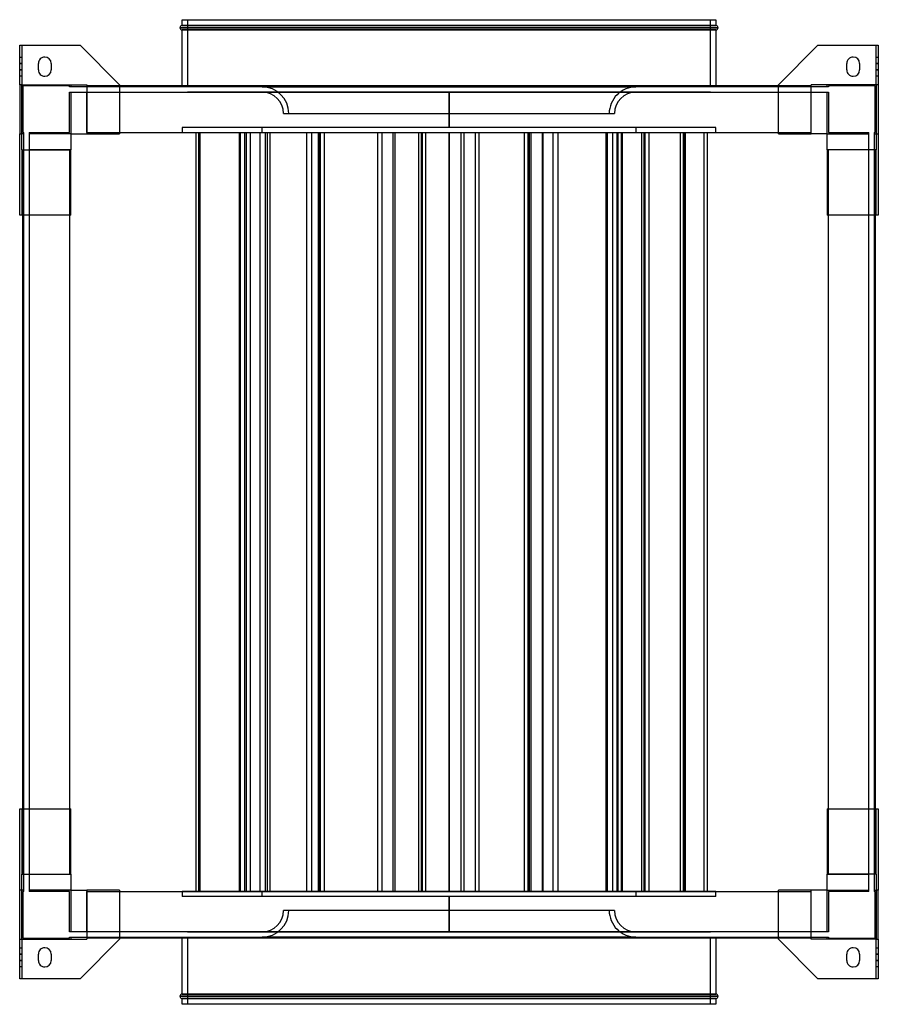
# Model space of a CAD drawing. Header units: millimetres. Extents: x -402 to 402, y -461 to 461.
import ezdxf

# ---------------------------------------------------------------- set-up
doc = ezdxf.new("R2010")
doc.units = ezdxf.units.MM
doc.layers.add('MAIN-1', color=7, linetype='Continuous')
doc.layers.add('MAIN-2', color=7, linetype='Continuous')

msp = doc.modelspace()

# ---------------------------------------------------------------- linework, layer by layer
at = {"layer": 'MAIN-1'}
for p, q in [((-250, 461), (250, 461)), ((-250, 455.5), (-250, 461)), ((250, 461), (250, 455.5)), ((-252, 453.5), (252, 453.5)), ((-250, 455.5), (250, 455.5)), ((250, 451.5), (-250, 451.5)), ((-250, 399), (-250, 451.5)), ((250, 451.5), (250, 399)), ((-402, 437), (-400, 437)), ((-402, 400), (-402, 437)), ((-400, 437), (-345.5, 437)), ((-400, 437), (-400, 400)), ((-308.5, 400), (-345.5, 437)), ((345.5, 437), (308.5, 400)), ((345.5, 437), (400, 437)), ((400, 400), (400, 437)), ((400, 437), (402, 437)), ((402, 437), (402, 400)), ((-384.5, 414), (-384.5, 420)), ((-372.5, 420), (-372.5, 414)), ((372.5, 414), (372.5, 420)), ((384.5, 420), (384.5, 414)), ((-400, 400), (-402, 400)), ((-402, 400), (-402, 354.25)), ((-400, 339), (-400, 400)), ((-400, 400), (-339, 400)), ((-339, 400), (-339, 354.25)), ((339, 399), (-339, 399)), ((-308.5, 400), (-308.5, 399)), ((308.5, 399), (308.5, 400)), ((339, 354.25), (339, 400)), ((400, 400), (339, 400)), ((402, 400), (400, 400)), ((400, 400), (400, 339)), ((402, 400), (402, 354.25)), ((-402, 278), (-402, 354.25)), ((-402, 354.25), (-400, 354.25)), ((-354.25, 354.25), (-339, 354.25)), ((-354.25, 354.25), (-354.25, 339)), ((-339, 355.25), (339, 355.25)), ((354.25, 354.25), (339, 354.25)), ((354.25, 339), (354.25, 354.25)), ((400, 354.25), (402, 354.25)), ((402, 354.25), (402, 278)), ((-400, 339), (-400, 278)), ((-400, 339), (-354.25, 339)), ((-399, -339), (-399, 339)), ((-355.25, 339), (-355.25, -339)), ((400, 339), (354.25, 339)), ((355.25, -339), (355.25, 339)), ((399, 339), (399, -339)), ((400, 278), (400, 339)), ((-400, 278), (-402, 278)), ((-399, 278), (-400, 278)), ((400, 278), (399, 278)), ((402, 278), (400, 278)), ((-402, -354.25), (-402, -278)), ((-402, -278), (-400, -278)), ((-400, -278), (-399, -278)), ((-400, -278), (-400, -339)), ((399, -278), (400, -278)), ((400, -278), (402, -278)), ((400, -339), (400, -278)), ((402, -278), (402, -354.25)), ((-400, -339), (-354.25, -339)), ((-400, -400), (-400, -339)), ((-354.25, -339), (-354.25, -354.25)), ((400, -339), (354.25, -339)), ((354.25, -354.25), (354.25, -339)), ((400, -339), (400, -400)), ((-402, -400), (-402, -354.25)), ((-400, -354.25), (-402, -354.25)), ((-354.25, -354.25), (-339, -354.25)), ((-339, -354.25), (-339, -400)), ((-339, -355.25), (339, -355.25)), ((339, -400), (339, -354.25)), ((354.25, -354.25), (339, -354.25)), ((402, -354.25), (400, -354.25)), ((402, -400), (402, -354.25)), ((-402, -400), (-400, -400)), ((-402, -437), (-402, -400)), ((-400, -400), (-400, -437)), ((-400, -400), (-339, -400)), ((-345.5, -437), (-308.5, -400)), ((339, -399), (-339, -399)), ((-308.5, -399), (-308.5, -400)), ((-250, -451.5), (-250, -399)), ((250, -399), (250, -451.5)), ((308.5, -400), (308.5, -399)), ((308.5, -400), (345.5, -437)), ((400, -400), (339, -400)), ((400, -437), (400, -400)), ((400, -400), (402, -400)), ((402, -400), (402, -437)), ((-384.5, -420), (-384.5, -414)), ((-372.5, -414), (-372.5, -420)), ((372.5, -420), (372.5, -414)), ((384.5, -414), (384.5, -420)), ((-400, -437), (-402, -437)), ((-345.5, -437), (-400, -437)), ((400, -437), (345.5, -437)), ((402, -437), (400, -437)), ((-250, -451.5), (250, -451.5)), ((252, -453.5), (-252, -453.5)), ((250, -455.5), (-250, -455.5)), ((-250, -461), (-250, -455.5)), ((250, -461), (-250, -461)), ((250, -455.5), (250, -461))]:
    msp.add_line(p, q, dxfattribs=at)
for centre, radius, start, end in [((-250, 453.5), 2, 89.99998, 180.00002), ((-250, 453.5), 2, 180.00002, 270.00002), ((250, 453.5), 2, 0, 89.99998), ((250, 453.5), 2, 270.00002, 0), ((-378.5, 420), 6, 89.99998, 180.00002), ((-378.5, 420), 6, 0, 89.99998), ((378.5, 420), 6, 89.99998, 180.00002), ((378.5, 420), 6, 0, 89.99998), ((-378.5, 414), 6, 180.00002, 270.00002), ((-378.5, 414), 6, 270.00002, 0), ((378.5, 414), 6, 180.00002, 270.00002), ((378.5, 414), 6, 270.00002, 0), ((-378.5, -414), 6, 89.99998, 180.00002), ((-378.5, -414), 6, 0, 89.99998), ((378.5, -414), 6, 89.99998, 180.00002), ((378.5, -414), 6, 0, 89.99998), ((-378.5, -420), 6, 180.00002, 270.00002), ((-378.5, -420), 6, 270.00002, 0), ((378.5, -420), 6, 180.00002, 270.00002), ((378.5, -420), 6, 270.00002, 0), ((-250, -453.5), 2, 89.99998, 180.00002), ((250, -453.5), 2, 0, 89.99998), ((-250, -453.5), 2, 180.00002, 270.00002), ((250, -453.5), 2, 270.00002, 0)]:
    msp.add_arc(centre, radius, start, end, dxfattribs=at)
at = {"layer": 'MAIN-2'}
for p, q in [((-245, 461), (-245, 398)), ((245, 398), (245, 461)), ((252, 453.5), (-252, 453.5)), ((250, 455.5), (-250, 455.5)), ((-250, 451.5), (250, 451.5)), ((-402, 437), (-402, 437)), ((-400, 437), (-400, 437)), ((-345.5, 437), (-345.5, 437)), ((345.5, 437), (345.5, 437)), ((400, 437), (400, 437)), ((402, 437), (402, 437)), ((-402, 426), (-400, 426)), ((-378.5, 426), (-378.5, 426)), ((378.5, 426), (378.5, 426)), ((400, 426), (402, 426)), ((-402, 420), (-400, 420)), ((-400, 420), (-402, 420)), ((-384.5, 420), (-384.5, 420)), ((-372.5, 420), (-372.5, 420)), ((372.5, 420), (372.5, 420)), ((384.5, 420), (384.5, 420)), ((400, 420), (402, 420)), ((402, 420), (400, 420)), ((-400, 414), (-402, 414)), ((-402, 414), (-400, 414)), ((-400, 408), (-402, 408)), ((-384.5, 414), (-384.5, 414)), ((-378.5, 408), (-378.5, 408)), ((-372.5, 414), (-372.5, 414)), ((372.5, 414), (372.5, 414)), ((378.5, 408), (378.5, 408)), ((384.5, 414), (384.5, 414)), ((402, 414), (400, 414)), ((400, 414), (402, 414)), ((402, 408), (400, 408)), ((-400, 400), (-400, 400)), ((-400, 354.25), (-400, 400)), ((-400, 400), (-400, 400)), ((-399, 399), (-399, 399)), ((-355.25, 399), (-399, 399)), ((-399, 399), (-399, 355.25)), ((-355.25, 398), (-355.25, 399)), ((-355.25, 399), (-355.25, 399)), ((-355.25, 398), (-355.25, 398)), ((-354.25, 398), (-355.25, 398)), ((-354.25, 400), (-354.25, 400)), ((-354.25, 400), (-354.25, 398)), ((-354.25, 400), (-354.25, 400)), ((-354.25, 398), (-354.25, 398)), ((-354.25, 398), (-354.25, 398)), ((-339, 398), (-354.25, 398)), ((-339, 400), (-339, 400)), ((-339, 400), (-339, 400)), ((-339, 399), (-339, 399)), ((-339, 399), (-339, 399)), ((-339, 398), (-339, 398)), ((-339, 398), (-339, 398)), ((339, 398), (-339, 398)), ((-308.5, 400), (-308.5, 400)), ((-308.5, 399), (-308.5, 354.25)), ((-250, 398), (-250, 399)), ((245, 398), (-245, 398)), ((-175.01, 398.09), (0, 398.09)), ((0, 398.09), (-175.01, 398.09)), ((-175.01, 398.09), (-175.01, 398)), ((0, 398.09), (175.01, 398.09)), ((0, 398), (0, 398.09)), ((0, 398.09), (0, 398)), ((175.01, 398.09), (0, 398.09)), ((175.01, 398.09), (175.01, 398)), ((250, 399), (250, 398)), ((308.5, 400), (308.5, 400)), ((308.5, 354.25), (308.5, 399)), ((339, 400), (339, 400)), ((339, 400), (339, 400)), ((339, 399), (339, 399)), ((339, 399), (339, 399)), ((339, 398), (339, 398)), ((339, 398), (339, 398)), ((354.25, 398), (339, 398)), ((354.25, 400), (354.25, 400)), ((354.25, 398), (354.25, 400)), ((354.25, 400), (354.25, 400)), ((355.25, 398), (354.25, 398)), ((354.25, 398), (354.25, 398)), ((354.25, 398), (354.25, 398)), ((355.25, 399), (355.25, 399)), ((399, 399), (355.25, 399)), ((355.25, 399), (355.25, 398)), ((355.25, 398), (355.25, 398)), ((399, 399), (399, 399)), ((399, 355.25), (399, 399)), ((400, 400), (400, 400)), ((400, 400), (400, 354.25)), ((400, 400), (400, 400)), ((-355.25, 393), (-354.25, 393)), ((-355.25, 393), (-355.25, 393)), ((-355.25, 355.25), (-355.25, 393)), ((-354.25, 393), (-339, 393)), ((-354.25, 393), (-354.25, 393)), ((-354.25, 393), (-354.25, 393)), ((-354.25, 393), (-354.25, 354.25)), ((-339, 393), (339, 393)), ((-339, 393), (-339, 393)), ((-339, 393), (-339, 393)), ((-339, 355.25), (-339, 393)), ((245, 393), (-245, 393)), ((-174.99, 393.09), (174.99, 393.09)), ((-174.99, 393.09), (-174.99, 393)), ((174.99, 393.09), (-174.99, 393.09)), ((0, 393), (0, 360)), ((0, 360), (0, 393)), ((174.99, 393), (174.99, 393.09)), ((339, 393), (354.25, 393)), ((339, 393), (339, 393)), ((339, 393), (339, 393)), ((339, 355.25), (339, 393)), ((354.25, 393), (355.25, 393)), ((354.25, 393), (354.25, 393)), ((354.25, 393), (354.25, 393)), ((354.25, 354.25), (354.25, 393)), ((355.25, 393), (355.25, 393)), ((355.25, 393), (355.25, 355.25)), ((-155.01, 373.09), (155.01, 373.09)), ((-250, 360), (-250, 355)), ((250, 360), (-250, 360)), ((-175, 355), (-175, 360)), ((175, 360), (175, 355)), ((250, 355), (250, 360)), ((-402, 354.25), (-402, 354.25)), ((-400, 354.25), (-400, 354.25)), ((-398, 354.25), (-400, 354.25)), ((-400, 354.25), (-400, 354.25)), ((-399, 355.25), (-399, 355.25)), ((-399, 355.25), (-398, 355.25)), ((-398, 355.25), (-398, 355.25)), ((-398, 354.25), (-398, 355.25)), ((-398, 354.25), (-398, 354.25)), ((-398, 339), (-398, 354.25)), ((-398, 354.25), (-398, 354.25)), ((-393, 355.25), (-393, 354.25)), ((-393, 355.25), (-355.25, 355.25)), ((-393, 355.25), (-393, 355.25)), ((-393, 354.25), (-393, 354.25)), ((-393, 354.25), (-393, 339)), ((-393, 354.25), (-393, 354.25)), ((-354.25, 354.25), (-393, 354.25)), ((-355.25, 355.25), (-355.25, 355.25)), ((-354.25, 354.25), (-354.25, 354.25)), ((-354.25, 354.25), (-354.25, 354.25)), ((-354.25, 354.25), (-354.25, 354.25)), ((-354.25, 354.25), (-354.25, 354.25)), ((-354.25, 354.25), (-354.25, 354.25)), ((-354.25, 354.25), (-354.25, 354.25)), ((-339, 355.25), (-339, 355.25)), ((-339, 355.25), (-339, 355.25)), ((-339, 355.25), (-339, 355.25)), ((-339, 355.25), (-339, 354.25)), ((-339, 355.25), (-339, 355.25)), ((-339, 354.25), (-308.5, 354.25)), ((-339, 354.25), (-339, 354.25)), ((-339, 354.25), (-339, 354.25)), ((-339, 354.25), (-339, 354.25)), ((-339, 354.25), (-339, 354.25)), ((-308.5, 354.25), (-308.5, 354.25)), ((250, 355), (-250, 355)), ((-236.88, -355), (-236.88, 355)), ((-236.65, -355), (-236.65, 355)), ((-234.38, -355), (-234.38, 355)), ((-232.99, -355), (-232.99, 355)), ((-196.15, -355), (-196.15, 355)), ((-195.5, -355), (-195.5, 355)), ((-195.24, -355), (-195.24, 355)), ((-191.32, -355), (-191.32, 355)), ((-189.68, -355), (-189.68, 355)), ((-185.79, -355), (-185.79, 355)), ((-176.74, -355), (-176.74, 355)), ((-171.91, -355), (-171.91, 355)), ((-169.82, -355), (-169.82, 355)), ((-167.55, -355), (-167.55, 355)), ((-133.24, -355), (-133.24, 355)), ((-128.3, -355), (-128.3, 355)), ((-122.34, -355), (-122.34, 355)), ((-121.51, -355), (-121.51, 355)), ((-120.6, -355), (-120.6, 355)), ((-120.54, -355), (-120.54, 355)), ((-120.34, -355), (-120.34, 355)), ((-116.57, -355), (-116.57, 355)), ((-66.7, -355), (-66.7, 355)), ((-62.51, -355), (-62.51, 355)), ((-52.32, -355), (-52.32, 355)), ((-50.53, -355), (-50.53, 355)), ((-28.28, -355), (-28.28, 355)), ((-25.85, -355), (-25.85, 355)), ((-24.75, -355), (-24.75, 355)), ((-21.66, -355), (-21.66, 355)), ((0, 355), (0, -355)), ((0, -355), (0, 355)), ((11.37, -355), (11.37, 355)), ((14.09, -355), (14.09, 355)), ((24.75, -355), (24.75, 355)), ((28.28, -355), (28.28, 355)), ((70.66, -355), (70.66, 355)), ((74.27, -355), (74.27, 355)), ((75.33, -355), (75.33, 355)), ((76.99, -355), (76.99, 355)), ((87.47, -355), (87.47, 355)), ((88.26, -355), (88.26, 355)), ((97.54, -355), (97.54, 355)), ((102.2, -355), (102.2, 355)), ((147.16, -355), (147.16, 355)), ((148.46, -355), (148.46, 355)), ((153.46, -355), (153.46, 355)), ((157.38, -355), (157.38, 355)), ((158.45, -355), (158.45, 355)), ((161.55, -355), (161.55, 355)), ((162.33, -355), (162.33, 355)), ((162.38, -355), (162.38, 355)), ((180.62, -355), (180.62, 355)), ((182.85, -355), (182.85, 355)), ((183.77, -355), (183.77, 355)), ((187.3, -355), (187.3, 355)), ((216.9, -355), (216.9, 355)), ((219.61, -355), (219.61, 355)), ((220.9, -355), (220.9, 355)), ((221.35, -355), (221.35, 355)), ((238.91, -355), (238.91, 355)), ((242.05, -355), (242.05, 355)), ((308.5, 354.25), (339, 354.25)), ((308.5, 354.25), (308.5, 354.25)), ((339, 355.25), (339, 355.25)), ((339, 355.25), (339, 355.25)), ((339, 354.25), (339, 355.25)), ((339, 355.25), (339, 355.25)), ((339, 355.25), (339, 355.25)), ((339, 354.25), (339, 354.25)), ((339, 354.25), (339, 354.25)), ((339, 354.25), (339, 354.25)), ((339, 354.25), (339, 354.25)), ((354.25, 354.25), (354.25, 354.25)), ((354.25, 354.25), (354.25, 354.25)), ((354.25, 354.25), (354.25, 354.25)), ((354.25, 354.25), (354.25, 354.25)), ((354.25, 354.25), (354.25, 354.25)), ((354.25, 354.25), (354.25, 354.25)), ((354.25, 354.25), (393, 354.25)), ((355.25, 355.25), (393, 355.25)), ((355.25, 355.25), (355.25, 355.25)), ((393, 354.25), (393, 355.25)), ((393, 355.25), (393, 355.25)), ((393, 339), (393, 354.25)), ((393, 354.25), (393, 354.25)), ((393, 354.25), (393, 354.25)), ((398, 355.25), (398, 355.25)), ((398, 355.25), (399, 355.25)), ((398, 355.25), (398, 354.25)), ((398, 354.25), (398, 354.25)), ((398, 354.25), (398, 354.25)), ((398, 354.25), (398, 339)), ((398, 354.25), (400, 354.25)), ((399, 355.25), (399, 355.25)), ((400, 354.25), (400, 354.25)), ((400, 354.25), (400, 354.25)), ((402, 354.25), (402, 354.25)), ((-400, 339), (-400, 339)), ((-400, 339), (-400, 339)), ((-399, 339), (-399, 339)), ((-399, 339), (-399, 339)), ((-398, -339), (-398, 339)), ((-398, 339), (-398, 339)), ((-398, 339), (-398, 339)), ((-393, 339), (-393, 339)), ((-355.25, 339), (-393, 339)), ((-393, 339), (-393, 339)), ((-393, 339), (-393, -339)), ((-355.25, 339), (-355.25, 339)), ((-354.25, 339), (-355.25, 339)), ((-355.25, 339), (-355.25, 339)), ((-355.25, 339), (-355.25, 339)), ((-355.25, 339), (-355.25, 339)), ((-354.25, 278), (-354.25, 339)), ((-354.25, 339), (-354.25, 339)), ((-354.25, 339), (-354.25, 339)), ((-354.25, 339), (-354.25, 339)), ((-354.25, 339), (-354.25, 339)), ((354.25, 339), (354.25, 278)), ((354.25, 339), (354.25, 339)), ((354.25, 339), (354.25, 339)), ((355.25, 339), (354.25, 339)), ((354.25, 339), (354.25, 339)), ((354.25, 339), (354.25, 339)), ((355.25, 339), (355.25, 339)), ((355.25, 339), (355.25, 339)), ((355.25, 339), (355.25, 339)), ((393, 339), (355.25, 339)), ((355.25, 339), (355.25, 339)), ((393, 339), (393, 339)), ((393, 339), (393, 339)), ((393, -339), (393, 339)), ((398, 339), (398, 339)), ((398, 339), (398, 339)), ((398, 339), (398, -339)), ((399, 339), (399, 339)), ((399, 339), (399, 339)), ((400, 339), (400, 339)), ((400, 339), (400, 339)), ((-402, 278), (-402, 278)), ((-400, 278), (-400, 278)), ((-354.25, 278), (-399, 278)), ((-354.25, 278), (-354.25, 278)), ((399, 278), (354.25, 278)), ((354.25, 278), (354.25, 278)), ((400, 278), (400, 278)), ((402, 278), (402, 278)), ((-402, -278), (-402, -278)), ((-400, -278), (-400, -278)), ((-399, -278), (-354.25, -278)), ((-354.25, -339), (-354.25, -278)), ((-354.25, -278), (-354.25, -278)), ((354.25, -278), (354.25, -339)), ((354.25, -278), (399, -278)), ((354.25, -278), (354.25, -278)), ((400, -278), (400, -278)), ((402, -278), (402, -278)), ((-400, -339), (-400, -339)), ((-400, -339), (-400, -339)), ((-399, -339), (-399, -339)), ((-399, -339), (-399, -339)), ((-398, -339), (-398, -339)), ((-398, -339), (-398, -339)), ((-398, -354.25), (-398, -339)), ((-393, -339), (-393, -339)), ((-393, -339), (-393, -339)), ((-393, -339), (-355.25, -339)), ((-393, -339), (-393, -354.25)), ((-355.25, -339), (-355.25, -339)), ((-355.25, -339), (-355.25, -339)), ((-355.25, -339), (-354.25, -339)), ((-355.25, -339), (-355.25, -339)), ((-355.25, -339), (-355.25, -339)), ((-354.25, -339), (-354.25, -339)), ((-354.25, -339), (-354.25, -339)), ((-354.25, -339), (-354.25, -339)), ((-354.25, -339), (-354.25, -339)), ((354.25, -339), (354.25, -339)), ((354.25, -339), (354.25, -339)), ((354.25, -339), (355.25, -339)), ((354.25, -339), (354.25, -339)), ((354.25, -339), (354.25, -339)), ((355.25, -339), (355.25, -339)), ((355.25, -339), (355.25, -339)), ((355.25, -339), (355.25, -339)), ((355.25, -339), (355.25, -339)), ((355.25, -339), (393, -339)), ((393, -339), (393, -339)), ((393, -339), (393, -339)), ((393, -354.25), (393, -339)), ((398, -339), (398, -339)), ((398, -339), (398, -339)), ((398, -339), (398, -354.25)), ((399, -339), (399, -339)), ((399, -339), (399, -339)), ((400, -339), (400, -339)), ((400, -339), (400, -339)), ((-402, -354.25), (-402, -354.25)), ((-400, -354.25), (-400, -354.25)), ((-400, -400), (-400, -354.25)), ((-398, -354.25), (-400, -354.25)), ((-400, -354.25), (-400, -354.25)), ((-398, -355.25), (-399, -355.25)), ((-399, -355.25), (-399, -399)), ((-399, -355.25), (-399, -355.25)), ((-398, -355.25), (-398, -354.25)), ((-398, -354.25), (-398, -354.25)), ((-398, -354.25), (-398, -354.25)), ((-398, -355.25), (-398, -355.25)), ((-393, -354.25), (-393, -355.25)), ((-393, -354.25), (-393, -354.25)), ((-393, -354.25), (-393, -354.25)), ((-354.25, -354.25), (-393, -354.25)), ((-355.25, -355.25), (-393, -355.25)), ((-393, -355.25), (-393, -355.25)), ((-355.25, -393), (-355.25, -355.25)), ((-355.25, -355.25), (-355.25, -355.25)), ((-354.25, -354.25), (-354.25, -354.25)), ((-354.25, -354.25), (-354.25, -393)), ((-354.25, -354.25), (-354.25, -354.25)), ((-354.25, -354.25), (-354.25, -354.25)), ((-354.25, -354.25), (-354.25, -354.25)), ((-354.25, -354.25), (-354.25, -354.25)), ((-354.25, -354.25), (-354.25, -354.25)), ((-308.5, -354.25), (-339, -354.25)), ((-339, -354.25), (-339, -354.25)), ((-339, -354.25), (-339, -354.25)), ((-339, -354.25), (-339, -355.25)), ((-339, -354.25), (-339, -354.25)), ((-339, -354.25), (-339, -354.25)), ((-339, -393), (-339, -355.25)), ((-339, -355.25), (-339, -355.25)), ((-339, -355.25), (-339, -355.25)), ((-339, -355.25), (-339, -355.25)), ((-339, -355.25), (-339, -355.25)), ((-308.5, -354.25), (-308.5, -399)), ((-308.5, -354.25), (-308.5, -354.25)), ((-250, -355), (-250, -360)), ((-250, -355), (250, -355)), ((-175, -360), (-175, -355)), ((175, -355), (175, -360)), ((250, -360), (250, -355)), ((339, -354.25), (308.5, -354.25)), ((308.5, -399), (308.5, -354.25)), ((308.5, -354.25), (308.5, -354.25)), ((339, -354.25), (339, -354.25)), ((339, -355.25), (339, -354.25)), ((339, -354.25), (339, -354.25)), ((339, -354.25), (339, -354.25)), ((339, -354.25), (339, -354.25)), ((339, -355.25), (339, -355.25)), ((339, -393), (339, -355.25)), ((339, -355.25), (339, -355.25)), ((339, -355.25), (339, -355.25)), ((339, -355.25), (339, -355.25)), ((354.25, -354.25), (354.25, -354.25)), ((354.25, -393), (354.25, -354.25)), ((354.25, -354.25), (354.25, -354.25)), ((354.25, -354.25), (354.25, -354.25)), ((354.25, -354.25), (354.25, -354.25)), ((354.25, -354.25), (354.25, -354.25)), ((354.25, -354.25), (354.25, -354.25)), ((354.25, -354.25), (393, -354.25)), ((355.25, -355.25), (355.25, -393)), ((393, -355.25), (355.25, -355.25)), ((355.25, -355.25), (355.25, -355.25)), ((393, -355.25), (393, -354.25)), ((393, -354.25), (393, -354.25)), ((393, -354.25), (393, -354.25)), ((393, -355.25), (393, -355.25)), ((398, -354.25), (398, -355.25)), ((398, -354.25), (398, -354.25)), ((398, -354.25), (398, -354.25)), ((398, -354.25), (400, -354.25)), ((399, -355.25), (398, -355.25)), ((398, -355.25), (398, -355.25)), ((399, -399), (399, -355.25)), ((399, -355.25), (399, -355.25)), ((400, -354.25), (400, -400)), ((400, -354.25), (400, -354.25)), ((400, -354.25), (400, -354.25)), ((402, -354.25), (402, -354.25)), ((250, -360), (-250, -360)), ((0, -360), (0, -393)), ((0, -393), (0, -360)), ((155.01, -373.09), (-155.01, -373.09)), ((-355.25, -393), (-355.25, -393)), ((-354.25, -393), (-355.25, -393)), ((-354.25, -393), (-354.25, -393)), ((-354.25, -393), (-354.25, -393)), ((-339, -393), (-354.25, -393)), ((-339, -393), (-339, -393)), ((-339, -393), (-339, -393)), ((339, -393), (-339, -393)), ((-245, -393), (245, -393)), ((-174.99, -393), (-174.99, -393.09)), ((174.99, -393.09), (-174.99, -393.09)), ((-174.99, -393.09), (174.99, -393.09)), ((174.99, -393.09), (174.99, -393)), ((339, -393), (339, -393)), ((339, -393), (339, -393)), ((354.25, -393), (339, -393)), ((355.25, -393), (354.25, -393)), ((354.25, -393), (354.25, -393)), ((354.25, -393), (354.25, -393)), ((355.25, -393), (355.25, -393)), ((-400, -400), (-400, -400)), ((-400, -400), (-400, -400)), ((-399, -399), (-355.25, -399)), ((-399, -399), (-399, -399)), ((-355.25, -398), (-354.25, -398)), ((-355.25, -398), (-355.25, -398)), ((-355.25, -399), (-355.25, -398)), ((-355.25, -399), (-355.25, -399)), ((-354.25, -398), (-339, -398)), ((-354.25, -398), (-354.25, -398)), ((-354.25, -398), (-354.25, -398)), ((-354.25, -398), (-354.25, -400)), ((-354.25, -400), (-354.25, -400)), ((-354.25, -400), (-354.25, -400)), ((-339, -398), (339, -398)), ((-339, -398), (-339, -398)), ((-339, -398), (-339, -398)), ((-339, -399), (-339, -399)), ((-339, -399), (-339, -399)), ((-339, -400), (-339, -400)), ((-339, -400), (-339, -400)), ((-308.5, -400), (-308.5, -400)), ((-250, -399), (-250, -398)), ((-245, -398), (-245, -461)), ((-245, -398), (245, -398)), ((-175.01, -398.09), (-175.01, -398)), ((0, -398.09), (-175.01, -398.09)), ((-175.01, -398.09), (0, -398.09)), ((0, -398), (0, -398.09)), ((0, -398.09), (0, -398)), ((175.01, -398.09), (0, -398.09)), ((0, -398.09), (175.01, -398.09)), ((175.01, -398.09), (175.01, -398)), ((245, -461), (245, -398)), ((250, -398), (250, -399)), ((308.5, -400), (308.5, -400)), ((339, -398), (339, -398)), ((339, -398), (354.25, -398)), ((339, -398), (339, -398)), ((339, -399), (339, -399)), ((339, -399), (339, -399)), ((339, -400), (339, -400)), ((339, -400), (339, -400)), ((354.25, -398), (355.25, -398)), ((354.25, -398), (354.25, -398)), ((354.25, -398), (354.25, -398)), ((354.25, -400), (354.25, -398)), ((354.25, -400), (354.25, -400)), ((354.25, -400), (354.25, -400)), ((355.25, -398), (355.25, -398)), ((355.25, -398), (355.25, -399)), ((355.25, -399), (399, -399)), ((355.25, -399), (355.25, -399)), ((399, -399), (399, -399)), ((400, -400), (400, -400)), ((400, -400), (400, -400)), ((-402, -408), (-400, -408)), ((-402, -414), (-400, -414)), ((-400, -414), (-402, -414)), ((-384.5, -414), (-384.5, -414)), ((-378.5, -408), (-378.5, -408)), ((-372.5, -414), (-372.5, -414)), ((372.5, -414), (372.5, -414)), ((378.5, -408), (378.5, -408)), ((384.5, -414), (384.5, -414)), ((400, -408), (402, -408)), ((400, -414), (402, -414)), ((402, -414), (400, -414)), ((-400, -420), (-402, -420)), ((-402, -420), (-400, -420)), ((-384.5, -420), (-384.5, -420)), ((-372.5, -420), (-372.5, -420)), ((372.5, -420), (372.5, -420)), ((384.5, -420), (384.5, -420)), ((402, -420), (400, -420)), ((400, -420), (402, -420)), ((-400, -426), (-402, -426)), ((-378.5, -426), (-378.5, -426)), ((378.5, -426), (378.5, -426)), ((402, -426), (400, -426)), ((-402, -437), (-402, -437)), ((-400, -437), (-400, -437)), ((-345.5, -437), (-345.5, -437)), ((345.5, -437), (345.5, -437)), ((400, -437), (400, -437)), ((402, -437), (402, -437)), ((250, -451.5), (-250, -451.5)), ((-252, -453.5), (252, -453.5)), ((-250, -455.5), (250, -455.5))]:
    msp.add_line(p, q, dxfattribs=at)
for centre, radius, start, end in [((-175.01, 373.09), 25, 0, 89.99998), ((175.01, 373.09), 25, 89.99998, 180.00002), ((-175.01, 373.09), 20, 0, 89.94269), ((175.01, 373.09), 20, 90.05728, 180.00002), ((-175.01, -373.09), 25, 270.00002, 0), ((-175.01, -373.09), 20, 270.05731, 0), ((175.01, -373.09), 25, 180.00002, 270.00002), ((175.01, -373.09), 20, 180.00002, 269.94272)]:
    msp.add_arc(centre, radius, start, end, dxfattribs=at)

doc.saveas('drawing.dxf')
